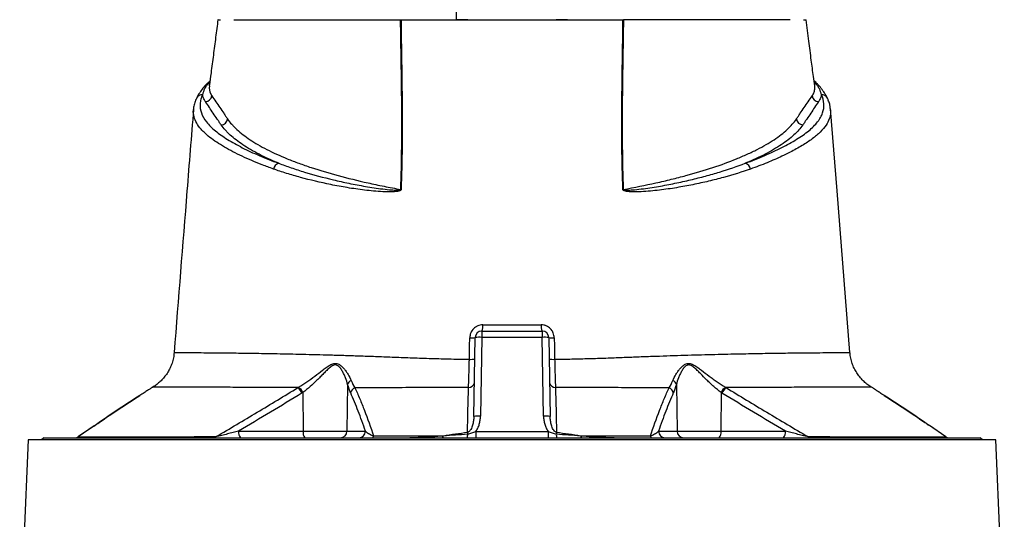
# Model space of a CAD drawing. Header units: millimetres. Extents: x 2293 to 3613, y 988 to 5170.
# Tile 11 of 12: x 2575 to 3460, y 4125 to 4574. Entities that reach past the tile are written whole.
import ezdxf

# ---------------------------------------------------------------- set-up
doc = ezdxf.new("R2010")
doc.units = ezdxf.units.MM
doc.header["$LTSCALE"] = 2

msp = doc.modelspace()

# ---------------------------------------------------------------- linework, layer by layer
at = {"color": 8, "linetype": 'Continuous', "lineweight": 25}
for p, q in [((2745.48, 4518.01), (2744.53, 4517)), ((3289.98, 4517.01), (3289.04, 4517.94)), ((2641.52, 4208.54), (2627.26, 4198.7)), ((3407.27, 4198.7), (3392.63, 4208.8))]:
    msp.add_line(p, q, dxfattribs=at)
at = {"color": 7, "linetype": 'Continuous', "lineweight": 25}
for p, q in [((2747.18, 4505.65), (2747.42, 4505.29)), ((3287.1, 4505.29), (3287.35, 4505.65)), ((2730.91, 4493.09), (2731.02, 4493.67)), ((2982.92, 4217), (2984.16, 4287.97)), ((2990.16, 4288.18), (2988.92, 4217.21)), ((2990.16, 4293.87), (2990.16, 4288.18)), ((2990.16, 4293.87), (3044.37, 4293.87)), ((3044.37, 4288.18), (2990.16, 4288.18)), ((3044.37, 4293.87), (3044.37, 4288.18)), ((3045.61, 4217.21), (3044.37, 4288.18)), ((3050.37, 4287.97), (3051.6, 4217)), ((2713.58, 4274.5), (2713.5, 4274.5)), ((3321.11, 4274.51), (3321.04, 4274.51)), ((2694.13, 4243.29), (2694.16, 4243.29)), ((2869.48, 4245.7), (2868.77, 4203.76)), ((3165.05, 4245.7), (3165.75, 4203.76)), ((3340.65, 4243.27), (3340.58, 4243.31)), ((2829.3, 4238.58), (2829.45, 4203.76)), ((3205.23, 4238.58), (3205.07, 4203.76)), ((2641.12, 4208.35), (2627.56, 4198.98)), ((2596.26, 4197.87), (2594.26, 4195.87)), ((2596.26, 4197.87), (3438.26, 4197.87)), ((2771.45, 4203.76), (2829.45, 4203.76)), ((2829.45, 4203.76), (2868.77, 4203.76)), ((2868.77, 4203.76), (2885.48, 4203.76)), ((2984.71, 4203.56), (2984.71, 4197.87)), ((2984.71, 4203.56), (3049.81, 4203.56)), ((3049.81, 4203.56), (3049.81, 4197.87)), ((3149.05, 4203.76), (3165.75, 4203.76)), ((3165.75, 4203.76), (3205.07, 4203.76)), ((3205.07, 4203.76), (3263.07, 4203.76)), ((3440.26, 4195.87), (3438.26, 4197.87)), ((2582.25, 4195.87), (2574.55, 4013.1)), ((3452.28, 4195.87), (2582.25, 4195.87)), ((3459.97, 4013.14), (3452.28, 4195.87))]:
    msp.add_line(p, q, dxfattribs=at)
at = {"color": 8, "linetype": 'Continuous', "lineweight": 25, "flags": 128}
for points in [[(2744.53, 4517), (2745.28, 4517.29), (2745.47, 4517.38)], [(3289.08, 4517.38), (3289.23, 4517.3), (3289.98, 4517.01)], [(2745.1, 4514.5), (2744.9, 4512.15), (2745.56, 4508.9), (2747.18, 4505.65), (2747.18, 4505.65), (2747.18, 4505.65)]]:
    msp.add_lwpolyline(points, dxfattribs=at)
at = {"color": 7, "linetype": 'Continuous', "lineweight": 25, "flags": 128}
for points in [[(3321.14, 4274.51), (3309.55, 4419.85), (3303.65, 4493.69)], [(2977.21, 4202.8), (2977.23, 4202.63), (2977.25, 4202.45), (2977.27, 4202.27), (2977.29, 4202.08), (2977.32, 4201.89), (2977.34, 4201.69), (2977.37, 4201.49), (2977.39, 4201.28)], [(3057.32, 4202.8), (3057.3, 4202.63), (3057.28, 4202.45), (3057.26, 4202.27), (3057.23, 4202.08), (3057.21, 4201.89), (3057.18, 4201.69), (3057.16, 4201.49), (3057.13, 4201.28)]]:
    msp.add_lwpolyline(points, dxfattribs=at)
at = {"color": 7, "linetype": 'Continuous', "lineweight": 25}
for centre, radius, start, end in [((2745.98, 4511.94), 5.27, 105.97998, 139.04277), ((2741.31, 4506.43), 6.21, 272.6028, 349.43924), ((3293.21, 4506.43), 6.21, 190.56024, 267.39719), ((2755.41, 4485.49), 6.22, 272.72031, 351.0646), ((3279.12, 4485.5), 6.21, 188.93482, 267.281), ((2809.17, 4438.48), 6.48, 104.95928, 170.45839), ((3225.35, 4438.48), 6.48, 9.54161, 75.04072), ((2918.75, 4392.73), 28.5, 92.34107, 93.00934), ((3115.78, 4392.73), 28.5, 86.99066, 87.65893), ((2979.72, 4298.12), 11.27, 337.83371, 6.55654), ((3054.8, 4298.12), 11.27, 173.44346, 202.16629), ((2980.62, 4304.71), 17.11, 265.40483, 281.94238), ((2990.16, 4287.87), 6, 90, 179), ((2988.16, 4259.35), 28.9, 86.03796, 97.95839), ((3044.37, 4287.87), 6, 1, 90), ((3046.36, 4259.35), 28.9, 82.04161, 93.96204), ((3053.91, 4304.71), 17.11, 258.05762, 274.59517), ((2980.35, 4288.96), 20.58, 266.00262, 279.72108), ((3054.18, 4288.96), 20.58, 260.27871, 273.99744), ((2814.42, 4230.78), 15.93, 27.43257, 49.67261), ((2814.98, 4230.82), 16.29, 28.46174, 50.17151), ((2875.05, 4244.04), 5.81, 114.32283, 163.41547), ((2878.32, 4237), 6.26, 111.81874, 168.62445), ((2978.49, 4248.24), 5.06, 266.14901, 348.34964), ((3056.03, 4248.24), 5.06, 191.65095, 273.8553), ((3156.2, 4237), 6.26, 11.37258, 68.18179), ((3159.48, 4244.04), 5.81, 16.58167, 65.67195), ((3219.55, 4230.82), 16.29, 129.8276, 151.53758), ((3220.1, 4230.78), 15.94, 130.32409, 152.56165), ((2986.92, 4188.38), 28.9, 86.03796, 97.95839), ((3047.6, 4188.38), 28.9, 82.04161, 93.96204), ((2624.08, 4203.87), 6, 270.00001, 305.21953), ((2624.09, 4203.87), 6, 270.00009, 305.23588), ((2624.27, 4203.64), 5.78, 270.03701, 301.12079), ((2748.93, 4201.05), 3.18, 271.75315, 317.50552), ((2778.28, 4202.41), 6.97, 168.8058, 220.70472), ((2836.29, 4202.41), 6.97, 168.8058, 220.70472), ((2862.88, 4203.76), 5.9, 270.98724, 359.999), ((2879.58, 4203.76), 5.9, 270.98724, 359.999), ((2890.89, 4199.69), 1.93, 289.05451, 352.72453), ((2953.09, 4199.55), 2.4, 315.55812, 3.76413), ((2963.69, 4200.66), 13.72, 348.24782, 2.57526), ((3070.84, 4200.66), 13.72, 177.4254, 191.74874), ((3081.43, 4199.55), 2.4, 176.23346, 224.42824), ((3143.63, 4199.69), 1.93, 187.27587, 250.94587), ((3154.95, 4203.76), 5.9, 180.001, 269.01276), ((3171.65, 4203.76), 5.9, 180.001, 269.01276), ((3198.24, 4202.41), 6.97, 319.29528, 11.1942), ((3256.24, 4202.41), 6.97, 319.29528, 11.1942), ((3285.6, 4201.05), 3.18, 222.50198, 268.24765), ((3410.45, 4203.87), 6, 234.60549, 269.99992), ((3410.44, 4203.87), 6, 234.85036, 269.99999), ((3410.25, 4203.64), 5.78, 238.87854, 269.96299)]:
    msp.add_arc(centre, radius, start, end, dxfattribs=at)
at = {"color": 8, "linetype": 'Continuous', "lineweight": 25}
for centre, radius, start, end in [((3288.53, 4511.95), 5.27, 43.4312, 73.99735), ((2738.77, 4500.68), 5.75, 87.4552, 153.9524), ((3295.75, 4500.68), 5.75, 26.19349, 92.54358)]:
    msp.add_arc(centre, radius, start, end, dxfattribs=at)
at = {"color": 7, "linetype": 'Continuous', "lineweight": 25}
for points, knots in [([(2967.26, 4573.87), (2967.26, 4578.96), (2967.26, 4584.06), (2967.26, 4594.23), (2967.26, 4599.32), (2967.26, 4606.94), (2967.26, 4609.48), (2967.26, 4614.55), (2967.26, 4617.08), (2967.26, 4620.87), (2967.26, 4622.13), (2967.26, 4624.64), (2967.26, 4625.9), (2967.26, 4627.77), (2967.26, 4628.39), (2967.26, 4629.62), (2967.26, 4630.23), (2967.26, 4631.45), (2967.26, 4632.04), (2967.26, 4632.89), (2967.26, 4633.17), (2967.26, 4633.53), (2967.26, 4633.64), (2967.26, 4633.81), (2967.26, 4633.87), (2967.26, 4633.87)], [0, 0, 0, 0, 0.25, 0.25, 0.5, 0.5, 0.625, 0.625, 0.75, 0.75, 0.8125, 0.8125, 0.875, 0.875, 0.90625, 0.90625, 0.9375, 0.9375, 0.96875, 0.96875, 0.984375, 0.984375, 0.992187, 0.992187, 1, 1, 1, 1]), ([(2752.8, 4573.87), (2752.13, 4568.59), (2750.78, 4558.04), (2748.72, 4542.07), (2746.83, 4527.55), (2745.54, 4518.38), (2745, 4514.51)], [0, 0, 0, 0, 0.2686541, 0.5373671, 0.8048586, 1, 1, 1, 1]), ([(2752.9, 4573.87), (2752.86, 4573.87), (2752.61, 4573.87), (2753.27, 4573.87), (2754.58, 4573.87), (2755.22, 4573.87)], [0, 0, 0, 0, 0.094576, 0.557455, 1, 1, 1, 1]), ([(2767.26, 4573.87), (2767.41, 4573.87), (2767.72, 4573.87), (2768.2, 4573.87), (2768.71, 4573.87), (2769.23, 4573.87), (2769.78, 4573.87), (2770.35, 4573.87), (2770.93, 4573.87), (2771.54, 4573.87), (2772.17, 4573.87), (2772.82, 4573.87), (2773.49, 4573.87), (2774.18, 4573.87), (2776.2, 4573.87), (2779.88, 4573.87), (2785.86, 4573.87), (2792.69, 4573.87), (2800.35, 4573.87), (2808.82, 4573.87), (2818.07, 4573.87), (2828.09, 4573.87), (2838.84, 4573.87), (2850.3, 4573.87), (2862.43, 4573.87), (2875.2, 4573.87), (2885.39, 4573.87), (2892.59, 4573.87), (2896.57, 4573.87), (2900.58, 4573.87), (2904.64, 4573.87), (2908.74, 4573.87), (2912.88, 4573.87), (2915.67, 4573.87), (2917.06, 4573.87)], [0, 0, 0, 0, 0.009539, 0.019075, 0.02861, 0.038144, 0.047677, 0.057211, 0.066746, 0.076283, 0.085822, 0.095364, 0.104909, 0.114459, 0.124013, 0.186218, 0.248355, 0.310652, 0.373016, 0.435522, 0.497964, 0.560535, 0.623167, 0.685915, 0.748593, 0.811367, 0.874209, 0.892205, 0.910185, 0.928154, 0.946115, 0.964074, 0.982034, 1, 1, 1, 1]), ([(2917.25, 4421.19), (2917.69, 4434.04), (2917.97, 4446.85), (2918.23, 4472.43), (2918.22, 4485.19), (2917.92, 4523.35), (2917.37, 4548.65), (2917.06, 4573.87)], [0, 0, 0, 0, 0.25, 0.25, 0.5, 0.5, 1, 1, 1, 1]), ([(2917.47, 4573.87), (2917.61, 4561.26), (2917.8, 4548.63), (2918.18, 4523.31), (2918.36, 4510.63), (2918.55, 4485.19), (2918.56, 4472.44), (2918.29, 4446.87), (2918.02, 4434.05), (2917.58, 4421.2)], [0, 0, 0, 0, 0.25, 0.25, 0.5, 0.5, 0.75, 0.75, 1, 1, 1, 1]), ([(2917.47, 4573.87), (2918.17, 4573.87), (2919.57, 4573.87), (2921.68, 4573.87), (2923.79, 4573.87), (2925.91, 4573.87), (2928.04, 4573.87), (2930.17, 4573.87), (2931.6, 4573.87), (2932.31, 4573.87)], [0, 0, 0, 0, 0.142816, 0.285635, 0.428463, 0.571306, 0.714172, 0.857068, 1, 1, 1, 1]), ([(2932.31, 4573.87), (2932.92, 4573.87), (2934.14, 4573.87), (2935.97, 4573.87), (2937.8, 4573.87), (2939.64, 4573.87), (2941.49, 4573.87), (2943.35, 4573.87), (2945.21, 4573.87), (2947.08, 4573.87), (2948.96, 4573.87), (2950.84, 4573.87), (2955.56, 4573.87), (2963.19, 4573.87), (2973.83, 4573.87), (2984.59, 4573.87), (2995.43, 4573.87), (3006.33, 4573.87), (3017.26, 4573.87), (3028.19, 4573.87), (3039.1, 4573.87), (3049.94, 4573.87), (3060.69, 4573.87), (3071.33, 4573.87), (3079.49, 4573.87), (3085.25, 4573.87), (3088.69, 4573.87), (3092.11, 4573.87), (3095.5, 4573.87), (3098.87, 4573.87), (3101.1, 4573.87), (3102.21, 4573.87)], [0, 0, 0, 0, 0.011372, 0.02274, 0.034104, 0.045465, 0.056825, 0.068185, 0.079545, 0.090906, 0.102271, 0.113638, 0.12501, 0.187502, 0.250007, 0.312499, 0.375004, 0.437496, 0.500001, 0.562493, 0.624997, 0.687489, 0.749994, 0.812486, 0.874991, 0.895833, 0.916663, 0.937489, 0.958316, 0.979151, 1, 1, 1, 1]), ([(2977.41, 4573.87), (2976.37, 4573.87), (2975.38, 4573.87), (2973.94, 4573.87), (2973.47, 4573.87), (2972.55, 4573.87), (2972.1, 4573.87), (2970.79, 4573.87), (2969.99, 4573.87), (2968.52, 4573.87), (2967.85, 4573.87), (2967.26, 4573.87)], [0, 0, 0, 0, 0.25, 0.25, 0.375, 0.375, 0.5, 0.5, 0.75, 0.75, 1, 1, 1, 1]), ([(3067.26, 4573.87), (3066.68, 4573.87), (3066.02, 4573.87), (3064.92, 4573.87), (3064.53, 4573.87), (3063.73, 4573.87), (3063.3, 4573.87), (3062, 4573.87), (3061.09, 4573.87), (3059.16, 4573.87), (3058.15, 4573.87), (3057.12, 4573.87)], [0, 0, 0, 0, 0.25, 0.25, 0.375, 0.375, 0.5, 0.5, 0.75, 0.75, 1, 1, 1, 1]), ([(3102.21, 4573.87), (3102.93, 4573.87), (3104.35, 4573.87), (3106.49, 4573.87), (3108.61, 4573.87), (3110.73, 4573.87), (3112.85, 4573.87), (3114.95, 4573.87), (3116.35, 4573.87), (3117.05, 4573.87)], [0, 0, 0, 0, 0.142874, 0.285731, 0.428578, 0.571422, 0.714269, 0.857126, 1, 1, 1, 1]), ([(3116.94, 4421.2), (3116.51, 4434.05), (3116.23, 4446.87), (3115.97, 4472.44), (3115.98, 4485.19), (3116.17, 4510.63), (3116.35, 4523.31), (3116.72, 4548.63), (3116.92, 4561.26), (3117.05, 4573.87)], [0, 0, 0, 0, 0.25, 0.25, 0.5, 0.5, 0.75, 0.75, 1, 1, 1, 1]), ([(3117.46, 4573.87), (3117.16, 4548.65), (3116.61, 4523.35), (3116.31, 4485.19), (3116.29, 4472.43), (3116.56, 4446.85), (3116.83, 4434.04), (3117.27, 4421.19)], [0, 0, 0, 0, 0.5, 0.5, 0.75, 0.75, 1, 1, 1, 1]), ([(3267.26, 4573.87), (3263.35, 4573.87), (3250.77, 4573.87), (3218.31, 4573.87), (3173.64, 4573.87), (3137.03, 4573.87), (3117.46, 4573.87)], [0.5613215, 0.5613215, 0.5613215, 0.5613215, 0.6404767, 0.7196318, 0.798787, 0.8776759, 0.8776759, 0.8776759, 0.8776759]), ([(3279.3, 4573.87), (3280.04, 4573.87), (3281.55, 4573.87), (3281.65, 4573.87), (3281.7, 4573.87)], [0, 0, 0, 0, 0.487663, 1, 1, 1, 1]), ([(3289.52, 4514.51), (3289.14, 4517.27), (3288.06, 4524.93), (3286.29, 4538.28), (3284.08, 4555.33), (3282.54, 4567.43), (3281.72, 4573.87)], [0, 0, 0, 0, 0.139307, 0.386831, 0.673713, 1, 1, 1, 1]), ([(2744.53, 4517), (2743.77, 4516.13), (2743.09, 4515.25), (2741.86, 4513.49), (2741.33, 4512.6), (2739.95, 4509.93), (2739.33, 4508.15), (2739.03, 4506.42)], [0, 0, 0, 0, 0.25, 0.25, 0.5, 0.5, 1, 1, 1, 1]), ([(2745.57, 4518.66), (2745.44, 4518.54), (2744.53, 4517.76), (2743.81, 4516.96), (2743.19, 4516.28)], [0, 0, 0, 0, 0.151318, 1, 1, 1, 1]), ([(3292.3, 4515.53), (3291.68, 4516.23), (3290.66, 4517.38), (3289.41, 4518.45), (3288.91, 4518.88)], [0, 0, 0, 0, 0.605114, 1, 1, 1, 1]), ([(3295.5, 4506.42), (3295.19, 4508.15), (3294.58, 4509.93), (3293.19, 4512.6), (3292.65, 4513.5), (3291.43, 4515.27), (3290.74, 4516.14), (3289.98, 4517.01)], [0, 0, 0, 0, 0.5, 0.5, 0.75, 0.75, 1, 1, 1, 1]), ([(2742.18, 4515.53), (2741.22, 4514.48), (2739.03, 4512.09), (2736.34, 4508.22), (2734.51, 4505.13), (2733.79, 4503.53), (2733.65, 4503.23)], [0, 0, 0, 0, 0.260245, 0.593734, 0.924148, 1, 1, 1, 1]), ([(3300.91, 4503.22), (3300.27, 4504.47), (3298.96, 4507.03), (3296.2, 4511.06), (3293.96, 4513.96), (3292.49, 4515.4), (3292.34, 4515.55)], [0, 0, 0, 0, 0.30891, 0.63147, 0.960798, 1, 1, 1, 1]), ([(2733.6, 4503.21), (2733.47, 4502.96), (2732.6, 4501.38), (2731.67, 4498.35), (2730.88, 4495.18), (2730.84, 4493.42), (2730.83, 4493.05)], [0, 0, 0, 0, 0.076097, 0.493364, 0.896271, 1, 1, 1, 1]), ([(2739.03, 4506.42), (2738.7, 4505.74), (2738.41, 4505.05), (2737.89, 4503.67), (2737.67, 4502.98), (2737.11, 4500.91), (2736.87, 4499.54), (2736.6, 4495.43), (2736.97, 4492.7), (2738.87, 4487.26), (2740.39, 4484.55), (2743.56, 4480.51), (2744.77, 4479.17), (2747.47, 4476.49), (2748.96, 4475.17), (2753.78, 4471.24), (2757.48, 4468.69), (2765.59, 4463.66), (2769.99, 4461.19), (2779.49, 4456.34), (2784.58, 4453.96), (2795.49, 4449.28), (2801.3, 4446.99), (2807.5, 4444.75)], [0, 0, 0, 0, 0.03125, 0.03125, 0.0625, 0.0625, 0.125, 0.125, 0.25, 0.25, 0.375, 0.375, 0.4375, 0.4375, 0.5, 0.5, 0.625, 0.625, 0.75, 0.75, 0.875, 0.875, 1, 1, 1, 1]), ([(2741.59, 4500.23), (2741.42, 4500.48), (2741.25, 4500.74), (2740.92, 4501.26), (2740.77, 4501.52), (2740.33, 4502.29), (2740.08, 4502.81), (2739.44, 4504.36), (2739.16, 4505.39), (2739.03, 4506.42)], [0, 0, 0, 0, 0.125, 0.125, 0.25, 0.25, 0.5, 0.5, 1, 1, 1, 1]), ([(2755.7, 4479.28), (2755.4, 4479.72), (2755.11, 4480.16), (2754.52, 4481.03), (2753.64, 4482.34), (2752.76, 4483.65), (2750.99, 4486.26), (2749.81, 4488.01), (2746.28, 4493.24), (2743.93, 4496.74), (2741.59, 4500.23)], [0, 0, 0, 0, 0.0625, 0.0625, 0.125, 0.25, 0.25, 0.5, 0.5, 1, 1, 1, 1]), ([(2747.42, 4505.29), (2749.76, 4501.85), (2752.12, 4498.39), (2755.65, 4493.2), (2756.83, 4491.46), (2758.6, 4488.87), (2759.48, 4487.57), (2760.51, 4486.05), (2760.96, 4485.4), (2761.25, 4484.97), (2761.4, 4484.75), (2761.55, 4484.53)], [0, 0, 0, 0, 0.5, 0.5, 0.75, 0.75, 0.875, 0.9375, 0.96875, 0.96875, 1, 1, 1, 1]), ([(3227.03, 4444.75), (3233.2, 4446.98), (3239.01, 4449.27), (3249.96, 4453.97), (3255.08, 4456.36), (3262.27, 4460.04), (3264.58, 4461.28), (3269.01, 4463.77), (3271.13, 4465.02), (3277.22, 4468.8), (3280.9, 4471.35), (3287.25, 4476.55), (3289.93, 4479.19), (3292.56, 4482.56), (3293.06, 4483.23), (3293.97, 4484.59), (3294.39, 4485.27), (3295.54, 4487.31), (3296.15, 4488.67), (3297.57, 4492.76), (3297.93, 4495.49), (3297.55, 4500.95), (3296.81, 4503.69), (3295.5, 4506.42)], [0, 0, 0, 0, 0.125, 0.125, 0.25, 0.25, 0.3125, 0.3125, 0.375, 0.375, 0.5, 0.5, 0.625, 0.625, 0.65625, 0.65625, 0.6875, 0.6875, 0.75, 0.75, 0.875, 0.875, 1, 1, 1, 1]), ([(3272.98, 4484.53), (3273.13, 4484.75), (3273.28, 4484.98), (3273.57, 4485.41), (3274.01, 4486.06), (3275.05, 4487.57), (3275.93, 4488.87), (3277.7, 4491.47), (3278.87, 4493.2), (3282.41, 4498.39), (3284.76, 4501.84), (3287.1, 4505.29)], [0, 0, 0, 0, 0.03125, 0.03125, 0.0625, 0.125, 0.25, 0.25, 0.5, 0.5, 1, 1, 1, 1]), ([(3292.93, 4500.22), (3290.59, 4496.73), (3288.24, 4493.24), (3284.71, 4488.01), (3283.54, 4486.27), (3281.77, 4483.65), (3280.89, 4482.34), (3280.01, 4481.03), (3279.42, 4480.16), (3279.13, 4479.73), (3278.83, 4479.29)], [0, 0, 0, 0, 0.5, 0.5, 0.75, 0.75, 0.875, 0.9375, 0.9375, 1, 1, 1, 1]), ([(3295.5, 4506.42), (3295.36, 4505.39), (3295.08, 4504.36), (3294.44, 4502.81), (3294.19, 4502.29), (3293.76, 4501.51), (3293.6, 4501.26), (3293.28, 4500.74), (3293.1, 4500.48), (3292.93, 4500.22)], [0, 0, 0, 0, 0.5, 0.5, 0.75, 0.75, 0.875, 0.875, 1, 1, 1, 1]), ([(3303.61, 4493.46), (3303.48, 4494.58), (3303.21, 4497.04), (3302.24, 4500.31), (3301.24, 4502.38), (3300.85, 4503.2)], [0, 0, 0, 0, 0.335313, 0.7365376, 1, 1, 1, 1]), ([(2730.84, 4493.21), (2728.88, 4468.75), (2723.05, 4395.86), (2717.25, 4322.96), (2713.38, 4274.51)], [0, 0, 0, 0, 0.335452, 1, 1, 1, 1]), ([(2761.55, 4484.53), (2762.64, 4482.93), (2763.88, 4481.34), (2765.97, 4478.97), (2766.71, 4478.18), (2768.25, 4476.61), (2769.06, 4475.83), (2773.26, 4471.94), (2777.19, 4468.9), (2786.16, 4462.93), (2791.19, 4460.01), (2802.36, 4454.3), (2808.5, 4451.51), (2816.89, 4448.09), (2818.6, 4447.42), (2822.07, 4446.08), (2823.84, 4445.41), (2829.22, 4443.45), (2832.92, 4442.16), (2844.36, 4438.39), (2852.42, 4435.98), (2869.43, 4431.38), (2878.38, 4429.18), (2890.13, 4426.58), (2892.51, 4426.06), (2897.32, 4425.05), (2899.76, 4424.54), (2907.14, 4423.06), (2912.15, 4422.11), (2917.25, 4421.19)], [0, 0, 0, 0, 0.0625, 0.0625, 0.09375, 0.09375, 0.125, 0.125, 0.25, 0.25, 0.375, 0.375, 0.5, 0.5, 0.53125, 0.53125, 0.5625, 0.5625, 0.625, 0.625, 0.75, 0.75, 0.875, 0.875, 0.90625, 0.90625, 0.9375, 0.9375, 1, 1, 1, 1]), ([(3117.27, 4421.19), (3127.46, 4423.03), (3137.26, 4424.99), (3151.41, 4428.13), (3156.03, 4429.21), (3165.02, 4431.42), (3169.4, 4432.54), (3182.18, 4436), (3190.23, 4438.41), (3205.4, 4443.41), (3212.52, 4446.01), (3222.5, 4450.07), (3225.7, 4451.44), (3230.34, 4453.55), (3231.85, 4454.25), (3234.81, 4455.68), (3236.25, 4456.39), (3240.48, 4458.55), (3243.17, 4460.01), (3248.26, 4462.97), (3250.66, 4464.46), (3257.42, 4468.96), (3261.34, 4472.01), (3268.03, 4478.2), (3270.8, 4481.34), (3272.98, 4484.53)], [0, 0, 0, 0, 0.125, 0.125, 0.1875, 0.1875, 0.25, 0.25, 0.375, 0.375, 0.5, 0.5, 0.5625, 0.5625, 0.59375, 0.59375, 0.625, 0.625, 0.6875, 0.6875, 0.75, 0.75, 0.875, 0.875, 1, 1, 1, 1]), ([(2807.5, 4444.75), (2801.07, 4447.39), (2795.17, 4450.09), (2784.43, 4455.62), (2779.58, 4458.44), (2770.93, 4464.2), (2767.12, 4467.14), (2763.03, 4470.89), (2762.25, 4471.64), (2760.75, 4473.16), (2760.03, 4473.92), (2757.99, 4476.21), (2756.78, 4477.74), (2755.7, 4479.28)], [0, 0, 0, 0, 0.25, 0.25, 0.5, 0.5, 0.75, 0.75, 0.8125, 0.8125, 0.875, 0.875, 1, 1, 1, 1]), ([(3278.83, 4479.29), (3276.68, 4476.21), (3273.97, 4473.17), (3267.49, 4467.21), (3263.7, 4464.28), (3255.07, 4458.51), (3250.22, 4455.68), (3242.12, 4451.51), (3239.28, 4450.14), (3233.33, 4447.41), (3230.24, 4446.06), (3227.03, 4444.75)], [0, 0, 0, 0, 0.25, 0.25, 0.5, 0.5, 0.75, 0.75, 0.875, 0.875, 1, 1, 1, 1]), ([(2917.58, 4421.2), (2917.58, 4421.1), (2917.56, 4421), (2917.48, 4420.81), (2917.42, 4420.72), (2917.23, 4420.49), (2917.08, 4420.37), (2916.59, 4420.06), (2916.24, 4419.92), (2915.53, 4419.7), (2915.18, 4419.61), (2914.46, 4419.46), (2914.1, 4419.4), (2913.02, 4419.24), (2912.31, 4419.17), (2910.88, 4419.06), (2910.16, 4419.02), (2908.03, 4418.95), (2906.61, 4418.95), (2903.79, 4419), (2902.39, 4419.05), (2898.22, 4419.25), (2895.46, 4419.46), (2890.02, 4419.96), (2887.33, 4420.25), (2879.37, 4421.21), (2874.21, 4421.97), (2864.14, 4423.63), (2859.23, 4424.54), (2844.89, 4427.44), (2835.81, 4429.61), (2825.03, 4432.55), (2822.91, 4433.15), (2818.71, 4434.37), (2816.64, 4434.99), (2810.53, 4436.9), (2806.59, 4438.2), (2802.78, 4439.56)], [0, 0, 0, 0, 0.001953, 0.001953, 0.003906, 0.003906, 0.007813, 0.007813, 0.015625, 0.015625, 0.023438, 0.023438, 0.03125, 0.03125, 0.046875, 0.046875, 0.0625, 0.0625, 0.09375, 0.09375, 0.125, 0.125, 0.1875, 0.1875, 0.25, 0.25, 0.375, 0.375, 0.5, 0.5, 0.75, 0.75, 0.8125, 0.8125, 0.875, 0.875, 1, 1, 1, 1]), ([(2807.5, 4444.75), (2811.09, 4443.36), (2814.81, 4442.01), (2820.6, 4440.03), (2822.56, 4439.38), (2826.54, 4438.1), (2828.56, 4437.46), (2838.8, 4434.35), (2847.46, 4432.01), (2861.17, 4428.76), (2865.86, 4427.72), (2875.48, 4425.75), (2880.42, 4424.81), (2888.02, 4423.51), (2890.59, 4423.1), (2895.78, 4422.31), (2898.41, 4421.95), (2903.72, 4421.29), (2906.41, 4420.99), (2910.49, 4420.68), (2911.85, 4420.59), (2913.92, 4420.54), (2914.62, 4420.54), (2915.66, 4420.6), (2916.01, 4420.63), (2916.53, 4420.72), (2916.7, 4420.75), (2916.96, 4420.84), (2917.04, 4420.88), (2917.16, 4420.96), (2917.19, 4421), (2917.25, 4421.08), (2917.26, 4421.14), (2917.25, 4421.19)], [0, 0, 0, 0, 0.125, 0.125, 0.1875, 0.1875, 0.25, 0.25, 0.5, 0.5, 0.625, 0.625, 0.75, 0.75, 0.8125, 0.8125, 0.875, 0.875, 0.9375, 0.9375, 0.96875, 0.96875, 0.984375, 0.984375, 0.992188, 0.992188, 0.996094, 0.996094, 0.998047, 0.998047, 0.999023, 0.999023, 1, 1, 1, 1]), ([(3231.75, 4439.56), (3224.13, 4436.86), (3216.03, 4434.33), (3203.1, 4430.8), (3198.66, 4429.67), (3189.51, 4427.5), (3184.82, 4426.46), (3175.21, 4424.52), (3170.3, 4423.62), (3160.23, 4421.95), (3155.07, 4421.2), (3147.14, 4420.24), (3144.47, 4419.95), (3139.04, 4419.46), (3136.29, 4419.25), (3132.13, 4419.05), (3130.73, 4419), (3127.93, 4418.95), (3126.51, 4418.95), (3124.38, 4419.02), (3123.67, 4419.06), (3122.24, 4419.16), (3121.52, 4419.24), (3120.44, 4419.39), (3120.09, 4419.45), (3119.37, 4419.6), (3119.02, 4419.69), (3118.31, 4419.92), (3117.95, 4420.05), (3117.46, 4420.36), (3117.3, 4420.48), (3117.11, 4420.71), (3117.05, 4420.8), (3116.97, 4421), (3116.95, 4421.1), (3116.94, 4421.2)], [0, 0, 0, 0, 0.25, 0.25, 0.375, 0.375, 0.5, 0.5, 0.625, 0.625, 0.75, 0.75, 0.8125, 0.8125, 0.875, 0.875, 0.90625, 0.90625, 0.9375, 0.9375, 0.953125, 0.953125, 0.96875, 0.96875, 0.976563, 0.976563, 0.984375, 0.984375, 0.992188, 0.992188, 0.996094, 0.996094, 0.998047, 0.998047, 1, 1, 1, 1]), ([(3117.27, 4421.19), (3117.27, 4421.14), (3117.28, 4421.08), (3117.33, 4421), (3117.37, 4420.96), (3117.48, 4420.88), (3117.57, 4420.84), (3117.83, 4420.75), (3118, 4420.71), (3118.52, 4420.63), (3118.87, 4420.6), (3119.91, 4420.54), (3120.6, 4420.54), (3122.67, 4420.59), (3124.04, 4420.68), (3128.1, 4420.99), (3130.78, 4421.29), (3136.08, 4421.94), (3138.7, 4422.31), (3143.88, 4423.09), (3146.44, 4423.5), (3154.01, 4424.79), (3158.94, 4425.73), (3168.57, 4427.7), (3173.27, 4428.74), (3182.44, 4430.91), (3186.91, 4432.05), (3195.63, 4434.4), (3199.87, 4435.61), (3212.18, 4439.35), (3219.86, 4441.98), (3227.03, 4444.75)], [0, 0, 0, 0, 0.000977, 0.000977, 0.001953, 0.001953, 0.003906, 0.003906, 0.007813, 0.007813, 0.015625, 0.015625, 0.03125, 0.03125, 0.0625, 0.0625, 0.125, 0.125, 0.1875, 0.1875, 0.25, 0.25, 0.375, 0.375, 0.5, 0.5, 0.625, 0.625, 0.75, 0.75, 1, 1, 1, 1]), ([(2990.92, 4299.41), (2990.15, 4299.41), (2989.39, 4299.33), (2987.89, 4299.02), (2987.16, 4298.8), (2986.11, 4298.35), (2985.77, 4298.19), (2985.1, 4297.82), (2984.77, 4297.62), (2983.82, 4296.97), (2983.24, 4296.48), (2982.17, 4295.4), (2981.68, 4294.79), (2980.83, 4293.52), (2980.48, 4292.84), (2980.03, 4291.78), (2979.9, 4291.41), (2979.68, 4290.68), (2979.58, 4290.31), (2979.35, 4289.19), (2979.26, 4288.43), (2979.25, 4287.66)], [0, 0, 0, 0, 0.125, 0.125, 0.25, 0.25, 0.3125, 0.3125, 0.375, 0.375, 0.5, 0.5, 0.625, 0.625, 0.75, 0.75, 0.8125, 0.8125, 0.875, 0.875, 1, 1, 1, 1]), ([(2990.92, 4299.41), (2999.66, 4299.41), (3008.45, 4299.41), (3026.08, 4299.41), (3034.86, 4299.41), (3043.61, 4299.41)], [0, 0, 0, 0, 0.5, 0.5, 1, 1, 1, 1]), ([(3055.28, 4287.66), (3055.26, 4288.43), (3055.18, 4289.19), (3054.86, 4290.71), (3054.63, 4291.44), (3054.19, 4292.5), (3054.03, 4292.84), (3053.67, 4293.52), (3053.47, 4293.85), (3052.83, 4294.81), (3052.35, 4295.4), (3051.28, 4296.49), (3050.68, 4296.99), (3049.42, 4297.84), (3048.76, 4298.21), (3047.7, 4298.65), (3047.34, 4298.79), (3046.61, 4299.01), (3046.24, 4299.1), (3045.13, 4299.33), (3044.38, 4299.41), (3043.61, 4299.41)], [0, 0, 0, 0, 0.125, 0.125, 0.25, 0.25, 0.3125, 0.3125, 0.375, 0.375, 0.5, 0.5, 0.625, 0.625, 0.75, 0.75, 0.8125, 0.8125, 0.875, 0.875, 1, 1, 1, 1]), ([(2713.39, 4274.52), (2713.34, 4273.68), (2713.19, 4271.23), (2712.29, 4267.28), (2710.82, 4262.8), (2708.87, 4258.65), (2706.53, 4254.86), (2703.88, 4251.45), (2700.98, 4248.43), (2697.89, 4245.86), (2695.59, 4244.19), (2694.28, 4243.48), (2694.11, 4243.38)], [0, 0, 0, 0, 0.066078, 0.193476, 0.317182, 0.437376, 0.554121, 0.66738, 0.777022, 0.882815, 0.984414, 1, 1, 1, 1]), ([(2978.15, 4243.19), (2978.23, 4244.9), (2978.3, 4246.72), (2978.41, 4249.62), (2978.45, 4250.62), (2978.51, 4252.67), (2978.55, 4253.73), (2978.65, 4256.97), (2978.71, 4259.18), (2978.79, 4262.59), (2978.82, 4263.74), (2978.87, 4266.07), (2978.89, 4267.24), (2978.91, 4268.42)], [0, 0, 0, 0, 0.25, 0.25, 0.375, 0.375, 0.5, 0.5, 0.75, 0.75, 0.875, 0.875, 1, 1, 1, 1]), ([(3055.61, 4268.42), (3055.66, 4266.07), (3055.71, 4263.76), (3055.82, 4259.24), (3055.88, 4257.02), (3056.01, 4252.69), (3056.08, 4250.64), (3056.19, 4247.72), (3056.22, 4246.77), (3056.3, 4244.94), (3056.33, 4244.04), (3056.37, 4243.19)], [0, 0, 0, 0, 0.25, 0.25, 0.5, 0.5, 0.75, 0.75, 0.875, 0.875, 1, 1, 1, 1]), ([(3340.59, 4243.34), (3340.35, 4243.48), (3338.85, 4244.3), (3336.27, 4246.21), (3332.91, 4249.11), (3329.85, 4252.5), (3327.14, 4256.28), (3324.88, 4260.39), (3323.08, 4264.77), (3321.87, 4269.35), (3321.24, 4272.63), (3321.2, 4274.36), (3321.2, 4274.51)], [0, 0, 0, 0, 0.022275, 0.134392, 0.251217, 0.371014, 0.492708, 0.615637, 0.739382, 0.863666, 0.988296, 1, 1, 1, 1]), ([(2825.41, 4243.33), (2827.94, 4244.84), (2830.4, 4246.44), (2835.24, 4249.79), (2837.61, 4251.53), (2842.3, 4255.09), (2844.57, 4256.87), (2847.93, 4259.44), (2849.05, 4260.28), (2850.73, 4261.47), (2851.3, 4261.86), (2852.44, 4262.6), (2853.01, 4262.95), (2854.18, 4263.59), (2854.77, 4263.88), (2855.95, 4264.36), (2856.56, 4264.54), (2857.45, 4264.71), (2857.75, 4264.75), (2858.34, 4264.78), (2858.64, 4264.77), (2859.51, 4264.7), (2860.07, 4264.57), (2861.14, 4264.18), (2861.66, 4263.92), (2862.63, 4263.32), (2863.09, 4262.98), (2863.97, 4262.26), (2864.4, 4261.87), (2865.21, 4261.06), (2865.6, 4260.64), (2866.71, 4259.36), (2867.4, 4258.48), (2868.69, 4256.68), (2869.29, 4255.76), (2870.95, 4253.01), (2871.9, 4251.15), (2872.65, 4249.33)], [0, 0, 0, 0, 0.125, 0.125, 0.25, 0.25, 0.375, 0.375, 0.4375, 0.4375, 0.46875, 0.46875, 0.5, 0.5, 0.53125, 0.53125, 0.5625, 0.5625, 0.578125, 0.578125, 0.59375, 0.59375, 0.625, 0.625, 0.65625, 0.65625, 0.6875, 0.6875, 0.71875, 0.71875, 0.75, 0.75, 0.8125, 0.8125, 0.875, 0.875, 1, 1, 1, 1]), ([(2869.48, 4245.7), (2868.99, 4247.7), (2868.34, 4249.76), (2867.13, 4252.83), (2866.7, 4253.85), (2865.73, 4255.88), (2865.21, 4256.88), (2864.34, 4258.35), (2864.04, 4258.84), (2863.39, 4259.79), (2863.05, 4260.25), (2862.32, 4261.13), (2861.94, 4261.54), (2861.32, 4262.11), (2861.1, 4262.28), (2860.65, 4262.61), (2860.41, 4262.76), (2859.67, 4263.14), (2859.15, 4263.3), (2858.03, 4263.38), (2857.47, 4263.3), (2856.62, 4263.02), (2856.34, 4262.9), (2855.78, 4262.62), (2855.51, 4262.47), (2854.7, 4261.96), (2854.17, 4261.57), (2852.63, 4260.33), (2851.65, 4259.42), (2849.72, 4257.54), (2848.76, 4256.56), (2846.83, 4254.6), (2845.87, 4253.61), (2843.91, 4251.62), (2842.91, 4250.63), (2839.9, 4247.66), (2837.85, 4245.73), (2833.67, 4242.03), (2831.52, 4240.25), (2829.3, 4238.58)], [0, 0, 0, 0, 0.125, 0.125, 0.1875, 0.1875, 0.25, 0.25, 0.28125, 0.28125, 0.3125, 0.3125, 0.34375, 0.34375, 0.359375, 0.359375, 0.375, 0.375, 0.40625, 0.40625, 0.4375, 0.4375, 0.453125, 0.453125, 0.46875, 0.46875, 0.5, 0.5, 0.5625, 0.5625, 0.625, 0.625, 0.6875, 0.6875, 0.75, 0.75, 0.875, 0.875, 1, 1, 1, 1]), ([(3161.87, 4249.34), (3162.63, 4251.15), (3163.57, 4253), (3165.23, 4255.75), (3165.83, 4256.66), (3167.11, 4258.46), (3167.8, 4259.35), (3169.3, 4261.07), (3170.11, 4261.89), (3171.43, 4262.98), (3171.89, 4263.32), (3172.86, 4263.92), (3173.37, 4264.17), (3174.44, 4264.57), (3175, 4264.7), (3176.15, 4264.8), (3176.75, 4264.77), (3177.94, 4264.55), (3178.54, 4264.37), (3179.73, 4263.89), (3180.31, 4263.61), (3181.47, 4262.98), (3182.04, 4262.63), (3183.18, 4261.89), (3183.75, 4261.5), (3185.45, 4260.3), (3186.56, 4259.46), (3189.93, 4256.88), (3192.19, 4255.11), (3195.69, 4252.46), (3196.87, 4251.57), (3199.27, 4249.82), (3200.47, 4248.96), (3204.12, 4246.44), (3206.59, 4244.83), (3209.12, 4243.33)], [0, 0, 0, 0, 0.125, 0.125, 0.1875, 0.1875, 0.25, 0.25, 0.3125, 0.3125, 0.34375, 0.34375, 0.375, 0.375, 0.40625, 0.40625, 0.4375, 0.4375, 0.46875, 0.46875, 0.5, 0.5, 0.53125, 0.53125, 0.5625, 0.5625, 0.625, 0.625, 0.75, 0.75, 0.8125, 0.8125, 0.875, 0.875, 1, 1, 1, 1]), ([(3205.23, 4238.58), (3203.01, 4240.24), (3200.86, 4242.02), (3197.7, 4244.81), (3196.66, 4245.77), (3194.6, 4247.7), (3193.58, 4248.69), (3190.57, 4251.65), (3188.63, 4253.64), (3185.74, 4256.59), (3184.78, 4257.56), (3182.84, 4259.45), (3181.85, 4260.37), (3180.32, 4261.6), (3179.8, 4261.98), (3178.73, 4262.64), (3178.17, 4262.93), (3177.33, 4263.21), (3177.05, 4263.27), (3176.48, 4263.35), (3176.19, 4263.36), (3175.64, 4263.32), (3175.38, 4263.27), (3174.85, 4263.11), (3174.6, 4263), (3173.86, 4262.63), (3173.42, 4262.3), (3172.59, 4261.55), (3172.2, 4261.13), (3171.11, 4259.81), (3170.48, 4258.85), (3169.31, 4256.88), (3168.79, 4255.87), (3167.82, 4253.83), (3167.39, 4252.81), (3166.19, 4249.75), (3165.54, 4247.71), (3165.05, 4245.7)], [0, 0, 0, 0, 0.125, 0.125, 0.1875, 0.1875, 0.25, 0.25, 0.375, 0.375, 0.4375, 0.4375, 0.5, 0.5, 0.53125, 0.53125, 0.5625, 0.5625, 0.578125, 0.578125, 0.59375, 0.59375, 0.609375, 0.609375, 0.625, 0.625, 0.65625, 0.65625, 0.6875, 0.6875, 0.75, 0.75, 0.8125, 0.8125, 0.875, 0.875, 1, 1, 1, 1]), ([(2693.89, 4243.27), (2693.82, 4243.22), (2693.66, 4243.11), (2692.18, 4242.13), (2689.77, 4240.54), (2686.53, 4238.42), (2683.85, 4236.7), (2682.49, 4235.82)], [0, 0, 0, 0, 0.181592, 0.38342, 0.592747, 0.793644, 1, 1, 1, 1]), ([(2751.27, 4198.9), (2763.55, 4206.18), (2775.82, 4213.47), (2800.32, 4228.13), (2812.55, 4235.49), (2824.73, 4242.93)], [0, 0, 0, 0, 0.5, 0.5, 1, 1, 1, 1]), ([(2978.15, 4243.19), (2975.85, 4243.18), (2973.54, 4243.17), (2968.96, 4243.16), (2966.68, 4243.15), (2959.87, 4243.12), (2955.39, 4243.1), (2942.08, 4243.03), (2933.41, 4242.99), (2920.69, 4242.92), (2916.49, 4242.9), (2910.28, 4242.87), (2908.22, 4242.86), (2904.11, 4242.85), (2902.07, 4242.84), (2891.89, 4242.82), (2883.88, 4242.81), (2876, 4242.81)], [0, 0, 0, 0, 0.0625, 0.0625, 0.125, 0.125, 0.25, 0.25, 0.5, 0.5, 0.625, 0.625, 0.6875, 0.6875, 0.75, 0.75, 1, 1, 1, 1]), ([(2876, 4242.81), (2877.47, 4239.64), (2878.92, 4236.35), (2881.79, 4229.53), (2883.21, 4226.01), (2887.42, 4215.13), (2890.15, 4207.46), (2892.81, 4199.45)], [0, 0, 0, 0, 0.25, 0.25, 0.5, 0.5, 1, 1, 1, 1]), ([(3158.53, 4242.81), (3150.75, 4242.81), (3142.77, 4242.82), (3132.55, 4242.84), (3130.49, 4242.85), (3126.35, 4242.86), (3124.27, 4242.87), (3117.97, 4242.9), (3113.73, 4242.92), (3100.91, 4242.98), (3092.21, 4243.03), (3074.52, 4243.12), (3065.52, 4243.16), (3056.37, 4243.19)], [0, 0, 0, 0, 0.25, 0.25, 0.3125, 0.3125, 0.375, 0.375, 0.5, 0.5, 0.75, 0.75, 1, 1, 1, 1]), ([(3141.72, 4199.45), (3144.38, 4207.46), (3147.11, 4215.13), (3151.31, 4226.01), (3152.73, 4229.53), (3155.6, 4236.35), (3157.05, 4239.64), (3158.53, 4242.81)], [0, 0, 0, 0, 0.5, 0.5, 0.75, 0.75, 1, 1, 1, 1]), ([(3209.79, 4242.93), (3221.98, 4235.49), (3234.2, 4228.13), (3258.7, 4213.47), (3270.97, 4206.18), (3283.25, 4198.9)], [0, 0, 0, 0, 0.5, 0.5, 1, 1, 1, 1]), ([(3352.04, 4235.82), (3351.31, 4236.29), (3349.4, 4237.52), (3346.65, 4239.31), (3344.07, 4240.99), (3342.14, 4242.27), (3340.99, 4243.03), (3340.49, 4243.37), (3340.64, 4243.27), (3340.64, 4243.26)], [0, 0, 0, 0, 0.107946, 0.285967, 0.467807, 0.636663, 0.809736, 0.990479, 1, 1, 1, 1]), ([(2641.28, 4208.41), (2642.82, 4209.47), (2656.46, 4218.93), (2670.25, 4227.89), (2682.49, 4235.84)], [0, 0, 0, 0, 0.112843, 1, 1, 1, 1]), ([(2682.49, 4235.82), (2670.26, 4227.86), (2656.55, 4218.93), (2642.98, 4209.55), (2641.52, 4208.54)], [0, 0, 0, 0, 0.892359, 1, 1, 1, 1]), ([(2828.56, 4238.13), (2819.08, 4232.33), (2809.57, 4226.59), (2790.53, 4215.14), (2780.99, 4209.45), (2771.45, 4203.76)], [0, 0, 0, 0, 0.5, 0.5, 1, 1, 1, 1]), ([(2885.48, 4203.76), (2883.36, 4210.05), (2881.2, 4216.1), (2876.78, 4227.62), (2874.51, 4233.09), (2872.19, 4238.24)], [0, 0, 0, 0, 0.5, 0.5, 1, 1, 1, 1]), ([(3162.33, 4238.24), (3160.01, 4233.09), (3157.75, 4227.62), (3153.32, 4216.1), (3151.16, 4210.05), (3149.05, 4203.76)], [0, 0, 0, 0, 0.5, 0.5, 1, 1, 1, 1]), ([(3352.04, 4235.84), (3364.28, 4227.89), (3377.85, 4219.08), (3391.27, 4209.78), (3392.58, 4208.86)], [0, 0, 0, 0, 0.9019, 1, 1, 1, 1]), ([(3392.63, 4208.8), (3391.29, 4209.73), (3377.85, 4219.02), (3364.27, 4227.86), (3352.04, 4235.82)], [0, 0, 0, 0, 0.099532, 1, 1, 1, 1]), ([(2982.92, 4217), (2982.9, 4215.67), (2982.8, 4214.35), (2982.53, 4212.38), (2982.42, 4211.73), (2982.15, 4210.43), (2981.99, 4209.78), (2981.61, 4208.5), (2981.39, 4207.87), (2980.89, 4206.63), (2980.6, 4206.02), (2980.08, 4205.15), (2979.89, 4204.87), (2979.48, 4204.33), (2979.26, 4204.07), (2978.76, 4203.59), (2978.49, 4203.37), (2977.89, 4203.01), (2977.56, 4202.87), (2977.21, 4202.8)], [0, 0, 0, 0, 0.25, 0.25, 0.375, 0.375, 0.5, 0.5, 0.625, 0.625, 0.75, 0.75, 0.8125, 0.8125, 0.875, 0.875, 0.9375, 0.9375, 1, 1, 1, 1]), ([(2984.71, 4203.56), (2985.44, 4204.53), (2986.06, 4205.58), (2987.1, 4207.77), (2987.52, 4208.92), (2988.2, 4211.24), (2988.45, 4212.41), (2988.8, 4214.79), (2988.9, 4215.99), (2988.92, 4217.21)], [0, 0, 0, 0, 0.25, 0.25, 0.5, 0.5, 0.75, 0.75, 1, 1, 1, 1]), ([(3045.61, 4217.21), (3045.63, 4216), (3045.73, 4214.79), (3046.08, 4212.38), (3046.34, 4211.2), (3047.01, 4208.9), (3047.43, 4207.77), (3048.21, 4206.12), (3048.5, 4205.58), (3049.12, 4204.54), (3049.45, 4204.04), (3049.81, 4203.56)], [0, 0, 0, 0, 0.25, 0.25, 0.5, 0.5, 0.75, 0.75, 0.875, 0.875, 1, 1, 1, 1]), ([(3057.32, 4202.8), (3056.97, 4202.87), (3056.65, 4203.01), (3056.04, 4203.37), (3055.77, 4203.59), (3055.02, 4204.3), (3054.62, 4204.86), (3053.93, 4206.02), (3053.64, 4206.62), (3053.13, 4207.86), (3052.92, 4208.49), (3052.35, 4210.42), (3052.09, 4211.72), (3051.73, 4214.35), (3051.63, 4215.67), (3051.6, 4217)], [0, 0, 0, 0, 0.0625, 0.0625, 0.125, 0.125, 0.25, 0.25, 0.375, 0.375, 0.5, 0.5, 0.75, 0.75, 1, 1, 1, 1]), ([(3406.99, 4198.98), (3406.46, 4199.35), (3401.83, 4202.62), (3397.16, 4205.79), (3393.03, 4208.6)], [0, 0, 0, 0, 0.113846, 1, 1, 1, 1]), ([(2627.26, 4198.7), (2628.35, 4198.7), (2629.54, 4198.7), (2632.12, 4198.7), (2633.51, 4198.7), (2637.98, 4198.7), (2641.34, 4198.7), (2652.57, 4198.71), (2661.57, 4198.72), (2682.67, 4198.75), (2694.56, 4198.77), (2714.37, 4198.81), (2721.3, 4198.83), (2735.85, 4198.86), (2743.42, 4198.88), (2751.27, 4198.9)], [0, 0, 0, 0, 0.0625, 0.0625, 0.125, 0.125, 0.25, 0.25, 0.5, 0.5, 0.75, 0.75, 0.875, 0.875, 1, 1, 1, 1]), ([(2771.45, 4203.76), (2769.8, 4203.34), (2768.14, 4202.93), (2764.8, 4202.09), (2763.12, 4201.67), (2760.57, 4201.05), (2759.72, 4200.84), (2758.01, 4200.43), (2757.16, 4200.23), (2755.45, 4199.83), (2754.6, 4199.63), (2753.33, 4199.35), (2752.91, 4199.25), (2752.08, 4199.07), (2751.67, 4198.98), (2751.27, 4198.9)], [0, 0, 0, 0, 0.25, 0.25, 0.5, 0.5, 0.625, 0.625, 0.75, 0.75, 0.875, 0.875, 0.9375, 0.9375, 1, 1, 1, 1]), ([(2892.81, 4199.45), (2892.24, 4199.59), (2891.75, 4199.75), (2890.86, 4200.08), (2890.45, 4200.26), (2889.32, 4200.79), (2888.68, 4201.16), (2887.54, 4201.9), (2887.05, 4202.27), (2886.18, 4203.02), (2885.8, 4203.39), (2885.48, 4203.76)], [0, 0, 0, 0, 0.125, 0.125, 0.25, 0.25, 0.5, 0.5, 0.75, 0.75, 1, 1, 1, 1]), ([(2892.81, 4199.45), (2897.93, 4199.47), (2903.09, 4199.5), (2913.47, 4199.55), (2918.69, 4199.57), (2934.39, 4199.63), (2944.91, 4199.67), (2955.48, 4199.7)], [0, 0, 0, 0, 0.25, 0.25, 0.5, 0.5, 1, 1, 1, 1]), ([(2915.44, 4197.87), (2922.11, 4197.87), (2928.78, 4198.06), (2942.13, 4198.69), (2948.81, 4199.13), (2955.48, 4199.7)], [0, 0, 0, 0, 0.5, 0.5, 1, 1, 1, 1]), ([(2955.48, 4199.7), (2959.12, 4200.01), (2962.77, 4200.3), (2970.08, 4200.83), (2973.73, 4201.07), (2977.39, 4201.28)], [0, 0, 0, 0, 0.5, 0.5, 1, 1, 1, 1]), ([(2977.39, 4201.28), (2978.04, 4201.33), (2978.67, 4201.47), (2979.9, 4201.81), (2980.5, 4202.01), (2981.71, 4202.45), (2982.31, 4202.67), (2983.51, 4203.12), (2984.11, 4203.34), (2984.71, 4203.56)], [0, 0, 0, 0, 0.25, 0.25, 0.5, 0.5, 0.75, 0.75, 1, 1, 1, 1]), ([(3049.81, 4203.56), (3050.42, 4203.34), (3051.02, 4203.12), (3052.22, 4202.67), (3052.82, 4202.45), (3054.02, 4202.02), (3054.62, 4201.81), (3055.85, 4201.47), (3056.48, 4201.33), (3057.13, 4201.28)], [0, 0, 0, 0, 0.25, 0.25, 0.5, 0.5, 0.75, 0.75, 1, 1, 1, 1]), ([(3057.13, 4201.28), (3060.79, 4201.07), (3064.45, 4200.83), (3071.75, 4200.3), (3075.4, 4200.01), (3079.04, 4199.71)], [0, 0, 0, 0, 0.5, 0.5, 1, 1, 1, 1]), ([(3079.04, 4199.71), (3085.72, 4199.13), (3092.4, 4198.69), (3105.75, 4198.06), (3112.42, 4197.87), (3119.08, 4197.87)], [0, 0, 0, 0, 0.5, 0.5, 1, 1, 1, 1]), ([(3079.04, 4199.71), (3084.33, 4199.69), (3089.61, 4199.67), (3100.15, 4199.63), (3105.41, 4199.61), (3121.12, 4199.55), (3131.48, 4199.5), (3141.72, 4199.45)], [0, 0, 0, 0, 0.25, 0.25, 0.5, 0.5, 1, 1, 1, 1]), ([(3149.05, 4203.76), (3148.72, 4203.39), (3148.34, 4203.02), (3147.47, 4202.27), (3146.98, 4201.9), (3145.85, 4201.16), (3145.21, 4200.79), (3144.08, 4200.26), (3143.67, 4200.08), (3142.77, 4199.75), (3142.29, 4199.59), (3141.72, 4199.45)], [0, 0, 0, 0, 0.25, 0.25, 0.5, 0.5, 0.75, 0.75, 0.875, 0.875, 1, 1, 1, 1]), ([(3283.25, 4198.9), (3282.86, 4198.98), (3282.45, 4199.07), (3281.62, 4199.25), (3281.2, 4199.34), (3279.93, 4199.63), (3279.07, 4199.83), (3276.51, 4200.43), (3274.8, 4200.84), (3271.4, 4201.67), (3269.72, 4202.09), (3266.38, 4202.93), (3264.72, 4203.34), (3263.07, 4203.76)], [0, 0, 0, 0, 0.0625, 0.0625, 0.125, 0.125, 0.25, 0.25, 0.5, 0.5, 0.75, 0.75, 1, 1, 1, 1]), ([(3283.25, 4198.9), (3287.18, 4198.89), (3291.04, 4198.88), (3298.6, 4198.86), (3302.32, 4198.85), (3313.19, 4198.83), (3320.11, 4198.81), (3339.89, 4198.77), (3351.78, 4198.75), (3367.62, 4198.73), (3372.51, 4198.72), (3381.53, 4198.71), (3385.66, 4198.71), (3393.16, 4198.7), (3396.54, 4198.7), (3401.01, 4198.7), (3402.41, 4198.7), (3404.99, 4198.7), (3406.18, 4198.7), (3407.27, 4198.7)], [0, 0, 0, 0, 0.0625, 0.0625, 0.125, 0.125, 0.25, 0.25, 0.5, 0.5, 0.625, 0.625, 0.75, 0.75, 0.875, 0.875, 0.9375, 0.9375, 1, 1, 1, 1])]:
    msp.add_open_spline(points, degree=3, knots=knots, dxfattribs=at)
for points in [[(2917.06, 4573.87), (2917.2, 4573.87), (2917.33, 4573.87), (2917.47, 4573.87)], [(3117.05, 4573.87), (3117.19, 4573.87), (3117.33, 4573.87), (3117.46, 4573.87)], [(2978.91, 4268.42), (2979.03, 4274.84), (2979.14, 4281.25), (2979.25, 4287.66)], [(3055.28, 4287.66), (3055.39, 4281.25), (3055.5, 4274.84), (3055.61, 4268.42)], [(2824.73, 4242.93), (2824.96, 4243.06), (2825.19, 4243.19), (2825.41, 4243.33)], [(2872.19, 4238.24), (2871.22, 4240.39), (2870.31, 4242.85), (2869.48, 4245.7)], [(2872.65, 4249.33), (2873.7, 4246.82), (2874.82, 4244.68), (2876, 4242.81)], [(2977.21, 4202.8), (2977.5, 4216.31), (2977.82, 4229.78), (2978.15, 4243.19)], [(3056.37, 4243.19), (3056.71, 4229.78), (3057.02, 4216.31), (3057.32, 4202.8)], [(3158.53, 4242.81), (3159.71, 4244.68), (3160.83, 4246.83), (3161.87, 4249.34)], [(3165.05, 4245.7), (3164.21, 4242.85), (3163.3, 4240.39), (3162.33, 4238.24)], [(3209.12, 4243.33), (3209.34, 4243.19), (3209.56, 4243.06), (3209.79, 4242.93)], [(2829.3, 4238.58), (2829.05, 4238.43), (2828.81, 4238.28), (2828.56, 4238.13)], [(3205.96, 4238.12), (3205.71, 4238.27), (3205.47, 4238.43), (3205.23, 4238.58)], [(3263.07, 4203.76), (3243.98, 4215.13), (3224.92, 4226.54), (3205.96, 4238.12)], [(2955.48, 4199.7), (2962.69, 4200.92), (2969.94, 4201.96), (2977.21, 4202.8)], [(3057.32, 4202.8), (3064.59, 4201.96), (3071.83, 4200.92), (3079.04, 4199.71)]]:
    msp.add_open_spline(points, degree=3, dxfattribs=at)
at = {"color": 8, "linetype": 'Continuous', "lineweight": 25}
for points, knots in [([(3287.35, 4505.65), (3287.35, 4505.65), (3287.69, 4506.17), (3288.29, 4507.23), (3288.97, 4508.81), (3289.48, 4510.53), (3289.66, 4512.39), (3289.72, 4513.76), (3289.51, 4514.46), (3289.5, 4514.5)], [0, 0, 0, 0, 0.000004, 0.179124, 0.3585, 0.53738, 0.761554, 0.986451, 1, 1, 1, 1]), ([(2802.78, 4439.56), (2799.39, 4440.79), (2792.61, 4443.25), (2783.22, 4447.1), (2774.4, 4451.04), (2766.17, 4455.12), (2758.55, 4459.31), (2751.54, 4463.63), (2745.34, 4468.04), (2740.82, 4471.95), (2736.76, 4476.23), (2733.39, 4480.89), (2731.2, 4486.59), (2730.42, 4490.67), (2730.86, 4492.85), (2730.91, 4493.09)], [0, 0, 0, 0, 0.078378, 0.156897, 0.235837, 0.314912, 0.39566, 0.476553, 0.557992, 0.639681, 0.688624, 0.787258, 0.886472, 0.98745, 1, 1, 1, 1]), ([(3303.49, 4493.42), (3303.62, 4492.34), (3303.96, 4489.41), (3302.76, 4484.61), (3299.87, 4478.81), (3294.83, 4472.82), (3287.52, 4466.66), (3278.29, 4460.6), (3268.96, 4455.41), (3258.48, 4450.26), (3246.92, 4445.15), (3236.81, 4441.42), (3231.75, 4439.56)], [0, 0, 0, 0, 0.055958, 0.1522624, 0.2490988, 0.3588794, 0.4694284, 0.5819228, 0.6948794, 0.7652767, 0.8824049, 1, 1, 1, 1]), ([(2713.5, 4274.5), (2713.46, 4274.5), (2713.15, 4274.5), (2714.74, 4274.5), (2718.49, 4274.49), (2724.67, 4274.46), (2732.76, 4274.43), (2742.8, 4274.38), (2754.83, 4274.28), (2769.04, 4274.12), (2785.12, 4273.89), (2800.49, 4273.63), (2814.27, 4273.35), (2825.86, 4273.09), (2838, 4272.79), (2850.77, 4272.45), (2864.11, 4272.06), (2878.08, 4271.62), (2892.53, 4271.12), (2907.68, 4270.57), (2923.52, 4269.91), (2940.41, 4269.32), (2958.07, 4268.82), (2971.04, 4268.55), (2978.07, 4268.44), (2978.91, 4268.42)], [0, 0, 0, 0, 0.0062223, 0.0641273, 0.1191976, 0.1746885, 0.2312343, 0.2880441, 0.3497374, 0.4117289, 0.474665, 0.5379321, 0.5742368, 0.6105413, 0.6471128, 0.6836843, 0.7211162, 0.7585481, 0.7962861, 0.8340239, 0.8734792, 0.9135489, 0.9536181, 0.9944114, 1, 1, 1, 1]), ([(3055.61, 4268.42), (3060.81, 4268.52), (3071.3, 4268.71), (3086.72, 4269.11), (3101.85, 4269.58), (3116.28, 4270.13), (3130.07, 4270.69), (3147.88, 4271.34), (3169.52, 4272.05), (3194.12, 4272.74), (3217.03, 4273.28), (3238.01, 4273.7), (3257.03, 4274.01), (3274.09, 4274.23), (3288.22, 4274.36), (3299.66, 4274.42), (3308.77, 4274.45), (3314.59, 4274.48), (3317.97, 4274.49), (3320.23, 4274.5), (3321.48, 4274.5), (3321.12, 4274.51), (3321.11, 4274.51)], [0, 0, 0, 0, 0.034407, 0.069473, 0.10459, 0.139657, 0.173492, 0.20733, 0.275465, 0.345049, 0.415112, 0.484025, 0.553384, 0.624111, 0.695296, 0.755369, 0.815726, 0.877211, 0.908233, 0.939254, 0.998575, 1, 1, 1, 1]), ([(2824.73, 4242.93), (2818.54, 4242.96), (2806.12, 4243.01), (2787.97, 4243.1), (2770.2, 4243.19), (2753.2, 4243.27), (2737.95, 4243.33), (2725.12, 4243.36), (2714.56, 4243.36), (2706.07, 4243.34), (2699.46, 4243.3), (2695.42, 4243.29), (2693.72, 4243.29), (2694.07, 4243.29), (2694.13, 4243.29)], [0, 0, 0, 0, 0.080432, 0.161208, 0.255746, 0.350818, 0.447513, 0.544748, 0.630597, 0.716832, 0.80452, 0.89285, 0.980142, 1, 1, 1, 1]), ([(3340.57, 4243.29), (3340.58, 4243.29), (3340.7, 4243.29), (3340.24, 4243.29), (3339.15, 4243.29), (3337.28, 4243.29), (3333.92, 4243.31), (3327.95, 4243.34), (3318.35, 4243.36), (3306.23, 4243.36), (3291.43, 4243.32), (3276.66, 4243.25), (3263.57, 4243.19), (3253.04, 4243.14), (3241.89, 4243.08), (3227.74, 4243.01), (3216.66, 4242.96), (3209.79, 4242.93)], [0, 0, 0, 0, 0.005122, 0.053574, 0.102026, 0.148498, 0.19497, 0.288698, 0.384525, 0.480906, 0.586486, 0.69277, 0.747064, 0.801358, 0.856061, 0.910764, 1, 1, 1, 1]), ([(2627.56, 4198.95), (2627.51, 4198.93), (2627.33, 4198.83), (2627.29, 4198.76), (2627.26, 4198.7)], [0, 0, 0, 0, 0.284536, 1, 1, 1, 1]), ([(3407.27, 4198.7), (3407.23, 4198.75), (3407.19, 4198.83), (3407.03, 4198.92), (3406.98, 4198.95)], [0, 0, 0, 0, 0.680765, 1, 1, 1, 1])]:
    msp.add_open_spline(points, degree=3, knots=knots, dxfattribs=at)

doc.saveas('drawing.dxf')
